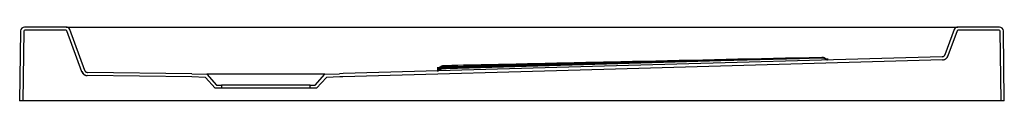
# Model space of a CAD drawing. Header units: millimetres. Extents: x 3754.31 to 3755.31, y 2465.44 to 2465.51.
import ezdxf

# ---------------------------------------------------------------- set-up
doc = ezdxf.new("R2010")
doc.units = ezdxf.units.MM
doc.layers.add('SANINDUSA', color=3, linetype='Continuous')

msp = doc.modelspace()

# ---------------------------------------------------------------- linework, layer by layer
at = {"layer": 'SANINDUSA'}
for p, q in [((3754.3144, 2465.5108), (3754.3134, 2465.4398)), ((3754.3176, 2465.5106), (3754.3166, 2465.4398)), ((3754.3606, 2465.5148), (3754.3184, 2465.5148)), ((3754.3605, 2465.5116), (3754.3186, 2465.5116)), ((3754.3606, 2465.5148), (3754.3742, 2465.5148)), ((3754.3765, 2465.4695), (3754.3614, 2465.5109)), ((3754.3795, 2465.4707), (3754.3644, 2465.5122)), ((3754.3742, 2465.5148), (3755.2527, 2465.5148)), ((3755.2527, 2465.5148), (3755.2663, 2465.5148)), ((3755.2625, 2465.5122), (3755.2532, 2465.4867)), ((3755.2655, 2465.5109), (3755.2562, 2465.4855)), ((3755.3085, 2465.5148), (3755.2663, 2465.5148)), ((3755.3083, 2465.5116), (3755.2664, 2465.5116)), ((3755.3102, 2465.4398), (3755.3093, 2465.5106)), ((3755.3134, 2465.4398), (3755.3125, 2465.5108)), ((3755.2505, 2465.4847), (3755.2505, 2465.4847)), ((3754.4884, 2465.4642), (3754.3821, 2465.4656)), ((3754.4884, 2465.4674), (3754.3823, 2465.4688)), ((3754.4884, 2465.4674), (3754.5034, 2465.4668)), ((3754.502, 2465.4637), (3754.4884, 2465.4642)), ((3754.512, 2465.4526), (3754.502, 2465.4637)), ((3754.6234, 2465.4668), (3754.5034, 2465.4668)), ((3754.5034, 2465.4668), (3754.5134, 2465.4558)), ((3754.6134, 2465.4558), (3754.6234, 2465.4668)), ((3754.6249, 2465.4637), (3754.6149, 2465.4526)), ((3754.6234, 2465.4668), (3754.6384, 2465.4674)), ((3754.6386, 2465.4642), (3754.6249, 2465.4637)), ((3754.5184, 2465.4526), (3754.512, 2465.4526)), ((3754.5134, 2465.4558), (3754.5184, 2465.4558)), ((3754.5184, 2465.4558), (3754.5184, 2465.4526)), ((3754.6084, 2465.4558), (3754.5184, 2465.4558)), ((3754.6084, 2465.4526), (3754.5184, 2465.4526)), ((3754.6084, 2465.4526), (3754.6084, 2465.4558)), ((3754.6084, 2465.4558), (3754.6134, 2465.4558)), ((3754.6149, 2465.4526), (3754.6084, 2465.4526)), ((3754.3166, 2465.4398), (3754.3134, 2465.4398)), ((3754.3176, 2465.4398), (3754.3166, 2465.4398)), ((3755.3092, 2465.4398), (3754.3176, 2465.4398)), ((3755.3102, 2465.4398), (3755.3092, 2465.4398)), ((3755.3134, 2465.4398), (3755.3102, 2465.4398))]:
    msp.add_line(p, q, dxfattribs=at)
at = {"layer": 'SANINDUSA', "flags": 128}
for points in [[(3755.2505, 2465.4847), (3754.9073, 2465.475), (3754.6421, 2465.4675), (3754.6384, 2465.4674)], [(3755.2507, 2465.4815), (3754.9067, 2465.4718), (3754.6417, 2465.4643), (3754.6386, 2465.4642)], [(3755.1255, 2465.4832), (3755.1055, 2465.4826), (3755.0255, 2465.4804), (3754.7465, 2465.4725)]]:
    msp.add_lwpolyline(points, dxfattribs=at)
at = {"layer": 'SANINDUSA'}
for centre, radius, start, end in [((3754.3184, 2465.5108), 0.004, 90, 179.2), ((3754.3186, 2465.5106), 0.001, 90, 179.2), ((3754.3605, 2465.5106), 0.001, 20, 90), ((3754.3606, 2465.5108), 0.004, 20, 90), ((3755.2663, 2465.5108), 0.004, 90, 160), ((3755.2664, 2465.5106), 0.001, 90, 160), ((3755.3083, 2465.5106), 0.001, 0.8, 90), ((3755.3085, 2465.5108), 0.004, 0.8, 90), ((3755.1286, 2465.479), 0.005, 75.7981, 91.2986), ((3755.1286, 2465.4787), 0.005, 76.2608, 91.4467), ((3755.1286, 2465.4784), 0.005, 76.9502, 91.5605), ((3755.1286, 2465.4783), 0.005, 78.0835, 91.6207), ((3755.1286, 2465.4783), 0.005, 54.7509, 78.0835), ((3755.1286, 2465.4784), 0.005, 54.6909, 76.9502), ((3755.1286, 2465.479), 0.005, 54.4293, 75.7981), ((3755.1286, 2465.4787), 0.005, 54.5772, 76.2608), ((3755.1344, 2465.4871), 0.005, 234.4292, 246.1193), ((3755.1344, 2465.4868), 0.005, 234.5772, 252.2676), ((3755.1344, 2465.4866), 0.005, 234.6908, 255.6368), ((3755.1344, 2465.4865), 0.005, 234.7509, 257.1898), ((3755.1344, 2465.4871), 0.005, 246.1193, 271.2989), ((3755.1344, 2465.4868), 0.005, 252.2676, 271.447), ((3755.1344, 2465.4866), 0.005, 255.6368, 262.4109), ((3755.2505, 2465.4875), 0.006, 271.6163, 340), ((3754.7374, 2465.4783), 0.005, 271.1698, 308.0384), ((3754.7374, 2465.477), 0.005, 271.2962, 308.1672), ((3754.7374, 2465.476), 0.005, 271.453, 308.3241), ((3754.7374, 2465.4753), 0.005, 271.5867, 308.457), ((3754.7436, 2465.4705), 0.005, 91.1782, 128.0387), ((3754.7436, 2465.4692), 0.005, 91.3071, 128.1675), ((3754.7436, 2465.4681), 0.005, 91.4603, 128.3243), ((3754.7436, 2465.4674), 0.005, 113.9707, 128.4571), ((3754.7436, 2465.4674), 0.005, 91.5884, 113.9707), ((3754.3822, 2465.4716), 0.006, 200.0005, 269.2213)]:
    msp.add_arc(centre, radius, start, end, dxfattribs=at)
for points, knots in [([(3755.1276, 2465.4839), (3755.0623, 2465.4825), (3754.9991, 2465.4811), (3754.9044, 2465.479), (3754.8728, 2465.4783), (3754.8096, 2465.4769), (3754.7781, 2465.4762), (3754.7465, 2465.4756)], [0, 0, 0, 0, 0.5, 0.5, 0.75, 0.75, 1, 1, 1, 1]), ([(3755.1255, 2465.4836), (3755.0623, 2465.482), (3754.9991, 2465.4804), (3754.9044, 2465.4781), (3754.8728, 2465.4773), (3754.8096, 2465.4758), (3754.7781, 2465.475), (3754.7465, 2465.4743)], [0, 0, 0, 0, 0.5, 0.5, 0.75, 0.75, 1, 1, 1, 1]), ([(3755.1255, 2465.4833), (3755.0623, 2465.4816), (3754.9991, 2465.4799), (3754.9044, 2465.4774), (3754.8728, 2465.4765), (3754.8096, 2465.4749), (3754.7781, 2465.474), (3754.7465, 2465.4732)], [0, 0, 0, 0, 0.5, 0.5, 0.75, 0.75, 1, 1, 1, 1]), ([(3755.1265, 2465.4836), (3755.1265, 2465.4836), (3755.1262, 2465.4836), (3755.1258, 2465.4836), (3755.1255, 2465.4836)], [0, 0, 0, 0, 0.00882, 1, 1, 1, 1]), ([(3755.128, 2465.4834), (3755.128, 2465.4834), (3755.1279, 2465.4834), (3755.1274, 2465.4834), (3755.1265, 2465.4834), (3755.1258, 2465.4833), (3755.1255, 2465.4833)], [0, 0, 0, 0, 0.01536, 0.34356, 0.67177, 1, 1, 1, 1]), ([(3755.1281, 2465.4833), (3755.1281, 2465.4833), (3755.1279, 2465.4833), (3755.1274, 2465.4833), (3755.1265, 2465.4832), (3755.1258, 2465.4832), (3755.1255, 2465.4832)], [0, 0, 0, 0, 0.055232, 0.370134, 0.685059, 1, 1, 1, 1]), ([(3755.1285, 2465.4837), (3755.1285, 2465.4837), (3755.1284, 2465.4837), (3755.1281, 2465.4836), (3755.1274, 2465.4836), (3755.1268, 2465.4836), (3755.1265, 2465.4836)], [0, 0, 0, 0, 0.17977, 0.45396, 0.7282, 1, 1, 1, 1]), ([(3755.1276, 2465.4839), (3755.1276, 2465.4839), (3755.128, 2465.484), (3755.1284, 2465.484), (3755.1284, 2465.484), (3755.1285, 2465.484)], [0, 0, 0, 0, 0.1438, 0.57193, 1, 1, 1, 1]), ([(3755.1285, 2465.4834), (3755.1285, 2465.4834), (3755.1284, 2465.4834), (3755.1282, 2465.4834), (3755.128, 2465.4834)], [0, 0, 0, 0, 0.40766, 1, 1, 1, 1]), ([(3755.1285, 2465.4833), (3755.1285, 2465.4833), (3755.1284, 2465.4833), (3755.1282, 2465.4833), (3755.1281, 2465.4833)], [0, 0, 0, 0, 0.44328, 1, 1, 1, 1]), ([(3755.1345, 2465.4821), (3755.1345, 2465.4821), (3755.1345, 2465.4821), (3755.1341, 2465.4821), (3755.1332, 2465.4821), (3755.1329, 2465.482)], [0, 0, 0, 0, 0.097489, 0.647552, 0.990899, 0.990899, 0.990899, 0.990899]), ([(3755.1345, 2465.4818), (3755.1345, 2465.4818), (3755.1345, 2465.4818), (3755.1342, 2465.4818), (3755.1334, 2465.4818), (3755.1331, 2465.4818)], [0, 0, 0, 0, 0.10905, 0.7225, 1, 1, 1, 1]), ([(3755.2505, 2465.4847), (3755.2508, 2465.4847), (3755.2511, 2465.4848), (3755.2515, 2465.4849), (3755.2516, 2465.485), (3755.2519, 2465.4851), (3755.252, 2465.4852), (3755.2523, 2465.4854), (3755.2524, 2465.4855), (3755.2526, 2465.4857), (3755.2527, 2465.4858), (3755.253, 2465.4862), (3755.2531, 2465.4864), (3755.2532, 2465.4867)], [0, 0, 0, 0, 0.25, 0.25, 0.375, 0.375, 0.5, 0.5, 0.625, 0.625, 0.75, 0.75, 1, 1, 1, 1]), ([(3755.2507, 2465.4815), (3755.2513, 2465.4816), (3755.2519, 2465.4817), (3755.2528, 2465.4819), (3755.253, 2465.4821), (3755.2536, 2465.4823), (3755.2538, 2465.4825), (3755.2543, 2465.4828), (3755.2545, 2465.483), (3755.255, 2465.4835), (3755.2552, 2465.4837), (3755.2555, 2465.4842), (3755.2557, 2465.4844), (3755.256, 2465.4849), (3755.2561, 2465.4852), (3755.2562, 2465.4855)], [0, 0, 0, 0, 0.25, 0.25, 0.375, 0.375, 0.5, 0.5, 0.625, 0.625, 0.75, 0.75, 0.875, 0.875, 1, 1, 1, 1]), ([(3754.3795, 2465.4707), (3754.3796, 2465.4705), (3754.3797, 2465.4702), (3754.38, 2465.4698), (3754.3801, 2465.4697), (3754.3803, 2465.4695), (3754.3804, 2465.4694), (3754.3807, 2465.4692), (3754.3808, 2465.4692), (3754.3811, 2465.469), (3754.3812, 2465.469), (3754.3817, 2465.4688), (3754.382, 2465.4688), (3754.3823, 2465.4688)], [0, 0, 0, 0, 0.25, 0.25, 0.375, 0.375, 0.5, 0.5, 0.625, 0.625, 0.75, 0.75, 1, 1, 1, 1]), ([(3754.7407, 2465.4733), (3754.7401, 2465.4733), (3754.7387, 2465.4733), (3754.7377, 2465.4733), (3754.7376, 2465.4733), (3754.7375, 2465.4733)], [0.007968, 0.007968, 0.007968, 0.007968, 0.360469, 0.746352, 1, 1, 1, 1]), ([(3754.7404, 2465.472), (3754.7399, 2465.472), (3754.7386, 2465.472), (3754.7377, 2465.472), (3754.7376, 2465.472), (3754.7375, 2465.472)], [0, 0, 0, 0, 0.319713, 0.730606, 1, 1, 1, 1]), ([(3754.7399, 2465.4709), (3754.7395, 2465.4709), (3754.7385, 2465.4709), (3754.7377, 2465.4709), (3754.7376, 2465.4709), (3754.7375, 2465.471)], [0, 0, 0, 0, 0.231094, 0.696286, 1, 1, 1, 1]), ([(3754.7465, 2465.4756), (3754.7461, 2465.4756), (3754.7457, 2465.4756), (3754.7451, 2465.4755), (3754.745, 2465.4755), (3754.7446, 2465.4755), (3754.7445, 2465.4755), (3754.7442, 2465.4755), (3754.7441, 2465.4755), (3754.7439, 2465.4755), (3754.7438, 2465.4755), (3754.7436, 2465.4755), (3754.7436, 2465.4755), (3754.7435, 2465.4755), (3754.7435, 2465.4755), (3754.7435, 2465.4755)], [0, 0, 0, 0, 0.25, 0.25, 0.375, 0.375, 0.5, 0.5, 0.625, 0.625, 0.75, 0.75, 0.875, 0.875, 1, 1, 1, 1]), ([(3754.7465, 2465.4743), (3754.7461, 2465.4743), (3754.7457, 2465.4743), (3754.7451, 2465.4743), (3754.745, 2465.4743), (3754.7446, 2465.4742), (3754.7445, 2465.4742), (3754.7442, 2465.4742), (3754.7441, 2465.4742), (3754.7439, 2465.4742), (3754.7438, 2465.4742), (3754.7436, 2465.4742), (3754.7436, 2465.4742), (3754.7435, 2465.4742), (3754.7435, 2465.4742), (3754.7435, 2465.4742)], [0, 0, 0, 0, 0.25, 0.25, 0.375, 0.375, 0.5, 0.5, 0.625, 0.625, 0.75, 0.75, 0.875, 0.875, 1, 1, 1, 1]), ([(3754.7465, 2465.4732), (3754.7461, 2465.4732), (3754.7457, 2465.4732), (3754.7451, 2465.4732), (3754.745, 2465.4732), (3754.7446, 2465.4732), (3754.7445, 2465.4732), (3754.7442, 2465.4731), (3754.7441, 2465.4731), (3754.7439, 2465.4731), (3754.7438, 2465.4731), (3754.7436, 2465.4731), (3754.7436, 2465.4731), (3754.7435, 2465.4731), (3754.7435, 2465.4731), (3754.7435, 2465.4731)], [0, 0, 0, 0, 0.25, 0.25, 0.375, 0.375, 0.5, 0.5, 0.625, 0.625, 0.75, 0.75, 0.875, 0.875, 1, 1, 1, 1]), ([(3754.7449, 2465.4725), (3754.7446, 2465.4725), (3754.7441, 2465.4725), (3754.7436, 2465.4724), (3754.7435, 2465.4724), (3754.7435, 2465.4724)], [0, 0, 0, 0, 0.32878, 0.66443, 1, 1, 1, 1]), ([(3754.7465, 2465.4725), (3754.7463, 2465.4725), (3754.7457, 2465.4725), (3754.7451, 2465.4725), (3754.7449, 2465.4725), (3754.7449, 2465.4725)], [0, 0, 0, 0, 0.39162, 0.98775, 1, 1, 1, 1]), ([(3754.3765, 2465.4695), (3754.3767, 2465.4689), (3754.377, 2465.4684), (3754.3776, 2465.4677), (3754.3778, 2465.4675), (3754.3782, 2465.467), (3754.3784, 2465.4669), (3754.3789, 2465.4665), (3754.3792, 2465.4663), (3754.3797, 2465.4661), (3754.38, 2465.466), (3754.3806, 2465.4658), (3754.3809, 2465.4657), (3754.3815, 2465.4656), (3754.3818, 2465.4656), (3754.3821, 2465.4656)], [0, 0, 0, 0, 0.25, 0.25, 0.375, 0.375, 0.5, 0.5, 0.625, 0.625, 0.75, 0.75, 0.875, 0.875, 1, 1, 1, 1])]:
    msp.add_open_spline(points, degree=3, knots=knots, dxfattribs=at)

doc.saveas('drawing.dxf')
